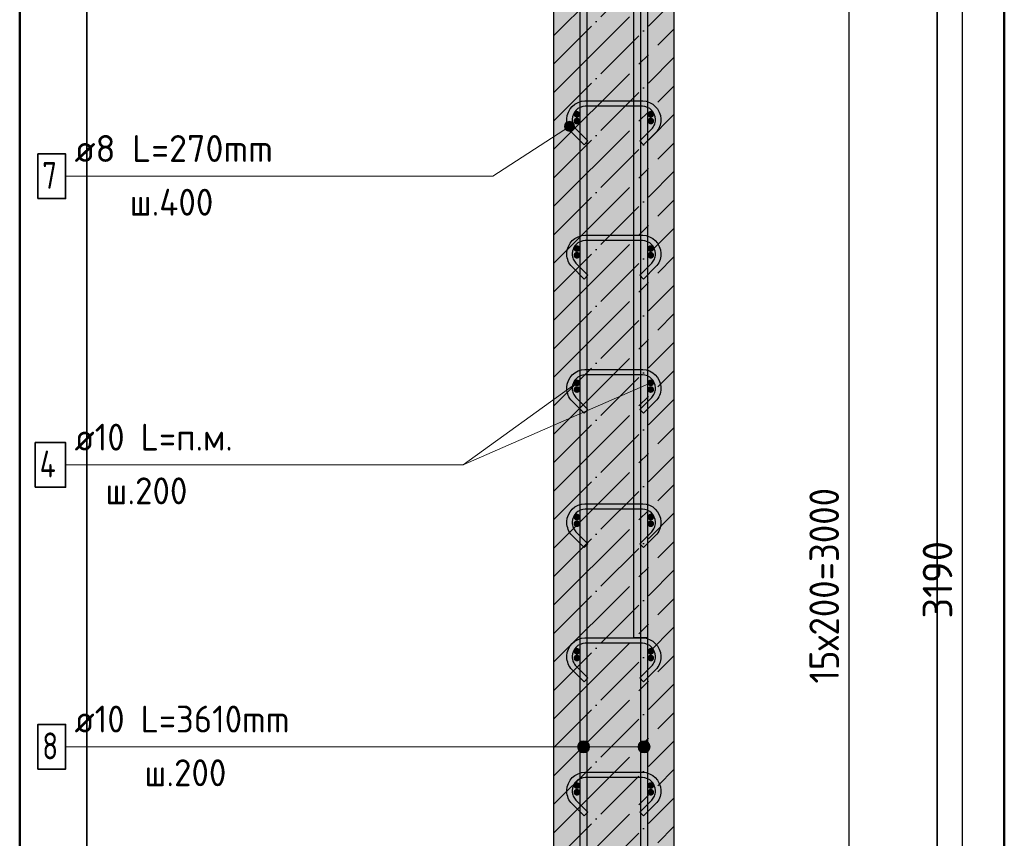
# Model space of a CAD drawing. Header units: millimetres. Extents: x -17997 to 37135, y 45383 to 72408.
# Tile 52 of 67: x 33408 to 34874, y 55338 to 56557. Entities that reach past the tile are written whole.
import ezdxf

# ---------------------------------------------------------------- set-up
doc = ezdxf.new("R2010")
doc.units = ezdxf.units.MM
doc.header["$PDMODE"] = 65
doc.linetypes.add('______11', pattern=[100, 80, -10, 0, -10])
doc.linetypes.add('______5', pattern=[220, 160, -20, 20, -20])
for name, color, linetype, lineweight in [('Standard', 7, 'Continuous', 25), ('Арм.стержн. Арматура края', 96, 'Continuous', 35), ('Арм.стержн. вертикальными 1', 22, 'Continuous', 35), ('Арм.стержн.горизонт. 1', 180, 'Continuous', 35), ('Размерная линия_ общее', 7, 'Continuous', 13)]:
    doc.layers.add(name, color=color, linetype=linetype, lineweight=lineweight)
doc.layers.add('Арм.стержн. вертикальными 2', color=7, linetype='Continuous', lineweight=35, true_color=0x006e00)
doc.layers.add('Арм.стержн.Стяжки', color=7, linetype='Continuous', lineweight=35, true_color=0x501e0f)
doc.styles.add('ISOCPEUR', font='ISOCPEUR')
doc.dimstyles.new('DIMSTYLE_3', dxfattribs={"dimtxt": 44, "dimasz": 50, "dimexe": 0, "dimexo": 0, "dimgap": 22, "dimtad": 2, "dimdec": 0, "dimrnd": 5, "dimzin": 12, "dimdsep": 46, "dimtxsty": 'ISOCPEUR', "dimblk1": 'ALL_ML_STRICH', "dimblk2": 'ALL_ML_STRICH', "dimsah": 1, "dimcen": 0, "dimclrd": 7, "dimclre": 256, "dimclrt": 7, "dimadec": 0, "dimazin": 0, "dimtfac": 1, "dimtdec": 0, "dimtix": 1, "dimtmove": 2, "dimatfit": 3, "dimfxl": 0, "dimtzin": 0, "dimlwd": 0, "dimlwe": -3, "dimarcsym": 0})

# ---------------------------------------------------------------- blocks, each defined once
blk = doc.blocks.new('ALL_ML_STRICH')
at = {"color": 0, "linetype": 'ByBlock', "lineweight": -2}
for p, q in [((-0.3, -0.3), (0.3, 0.3)), ((0, -0.5), (0, 0.5)), ((-1, 0), (0.5, 0))]:
    blk.add_line(p, q, dxfattribs=at)
blk = doc.blocks.new('*D77')
at = {"layer": 'DEFPOINTS', "color": 7, "linetype": 'Continuous', "lineweight": 13, "transparency": 33554687}
for p in [(34530, 57311.3), (34407.9, 54121.3), (34812, 54121.3)]:
    blk.add_point(p, dxfattribs=at)
at = {"layer": 'Размерная линия_ общее', "color": 253, "linetype": 'Continuous', "lineweight": -2, "true_color": 0xa0a0a0, "transparency": 33554687}
for p, q in [((34550, 57311.3), (34812, 57311.3)), ((34427.9, 54121.3), (34812, 54121.3))]:
    blk.add_line(p, q, dxfattribs=at)
at = {"layer": 'Размерная линия_ общее', "color": 7, "linetype": 'Continuous', "lineweight": -2, "transparency": 33554687}
blk.add_line((34812, 54121.3), (34812, 57311.3), dxfattribs=at)
at = {"layer": 'Размерная линия_ общее', "color": 7, "linetype": 'Continuous', "lineweight": 13, "transparency": 33554687, "xscale": 50, "yscale": 50, "zscale": 50}
for p, rotation in [((34812, 57311.3), 90), ((34812, 54121.3), 270)]:
    blk.add_blockref('ALL_ML_STRICH', p, dxfattribs=dict(at, rotation=rotation))
at = {"layer": 'Размерная линия_ общее', "color": 7, "linetype": 'Continuous', "lineweight": 13, "transparency": 33554687, "insert": (34775, 55722.9), "char_height": 44, "width": 176, "attachment_point": 5, "rotation": 90, "style": 'ISOCPEUR'}
blk.add_mtext('\\A1;{3190}', dxfattribs=at)
blk = doc.blocks.new('*D116')
at = {"layer": 'DEFPOINTS', "color": 7, "linetype": 'Continuous', "lineweight": 13, "transparency": 33554687}
for p in [(34372.9, 57216.3), (34372.9, 54216.3), (34643.3, 54216.3)]:
    blk.add_point(p, dxfattribs=at)
at = {"layer": 'Размерная линия_ общее', "color": 253, "linetype": 'Continuous', "lineweight": -2, "true_color": 0xa0a0a0, "transparency": 33554687}
for p, q in [((34392.9, 57216.3), (34643.3, 57216.3)), ((34392.9, 54216.3), (34643.3, 54216.3))]:
    blk.add_line(p, q, dxfattribs=at)
at = {"layer": 'Размерная линия_ общее', "color": 7, "linetype": 'Continuous', "lineweight": -2, "transparency": 33554687}
blk.add_line((34643.3, 54216.3), (34643.3, 57216.3), dxfattribs=at)
at = {"layer": 'Размерная линия_ общее', "color": 7, "linetype": 'Continuous', "lineweight": 13, "transparency": 33554687, "xscale": 50, "yscale": 50, "zscale": 50}
for p, rotation in [((34643.3, 57216.3), 90), ((34643.3, 54216.3), 270)]:
    blk.add_blockref('ALL_ML_STRICH', p, dxfattribs=dict(at, rotation=rotation))
at = {"layer": 'Размерная линия_ общее', "color": 7, "linetype": 'Continuous', "lineweight": 13, "transparency": 33554687, "insert": (34584.3, 55568.3), "char_height": 44, "width": 2.2, "attachment_point": 1, "rotation": 90, "line_spacing_factor": 0.60241, "style": 'ISOCPEUR'}
blk.add_mtext('\\W0.91;15х200=3000', dxfattribs=at)

msp = doc.modelspace()

# ---------------------------------------------------------------- hatches: boundary and pattern name
at = {"layer": 'Standard', "linetype": 'Continuous', "lineweight": -3, "transparency": 33554687}
msp.add_hatch(color=7, dxfattribs=at).paths.add_polyline_path([(34383, 57311.3), (34203, 57311.3), (34203, 54121.3), (34383, 54121.3)])
at = {"layer": 'Арм.стержн. Арматура края', "linetype": 'Continuous', "lineweight": 50, "transparency": 33554687}
for points in [[(34243, 56406.3), (34242.6, 56408.3), (34241.6, 56409.9), (34239.9, 56411), (34238, 56411.3), (34236.1, 56411), (34234.5, 56409.9), (34233.4, 56408.3), (34233, 56406.3), (34233.4, 56404.4), (34234.5, 56402.8), (34236.1, 56401.7), (34238, 56401.3), (34239.9, 56401.7), (34241.6, 56402.8), (34242.6, 56404.4)], [(34353, 56406.3), (34352.6, 56408.3), (34351.6, 56409.9), (34349.9, 56411), (34348, 56411.3), (34346.1, 56411), (34344.5, 56409.9), (34343.4, 56408.3), (34343, 56406.3), (34343.4, 56404.4), (34344.5, 56402.8), (34346.1, 56401.7), (34348, 56401.3), (34349.9, 56401.7), (34351.6, 56402.8), (34352.6, 56404.4)], [(34243, 56206.3), (34242.6, 56208.3), (34241.6, 56209.9), (34239.9, 56211), (34238, 56211.3), (34236.1, 56211), (34234.5, 56209.9), (34233.4, 56208.3), (34233, 56206.3), (34233.4, 56204.4), (34234.5, 56202.8), (34236.1, 56201.7), (34238, 56201.3), (34239.9, 56201.7), (34241.6, 56202.8), (34242.6, 56204.4)], [(34353, 56206.3), (34352.6, 56208.3), (34351.6, 56209.9), (34349.9, 56211), (34348, 56211.3), (34346.1, 56211), (34344.5, 56209.9), (34343.4, 56208.3), (34343, 56206.3), (34343.4, 56204.4), (34344.5, 56202.8), (34346.1, 56201.7), (34348, 56201.3), (34349.9, 56201.7), (34351.6, 56202.8), (34352.6, 56204.4)], [(34243, 56006.3), (34242.6, 56008.3), (34241.6, 56009.9), (34239.9, 56011), (34238, 56011.3), (34236.1, 56011), (34234.5, 56009.9), (34233.4, 56008.3), (34233, 56006.3), (34233.4, 56004.4), (34234.5, 56002.8), (34236.1, 56001.7), (34238, 56001.3), (34239.9, 56001.7), (34241.6, 56002.8), (34242.6, 56004.4)], [(34353, 56006.3), (34352.6, 56008.3), (34351.6, 56009.9), (34349.9, 56011), (34348, 56011.3), (34346.1, 56011), (34344.5, 56009.9), (34343.4, 56008.3), (34343, 56006.3), (34343.4, 56004.4), (34344.5, 56002.8), (34346.1, 56001.7), (34348, 56001.3), (34349.9, 56001.7), (34351.6, 56002.8), (34352.6, 56004.4)], [(34243, 55806.3), (34242.6, 55808.3), (34241.6, 55809.9), (34239.9, 55811), (34238, 55811.3), (34236.1, 55811), (34234.5, 55809.9), (34233.4, 55808.3), (34233, 55806.3), (34233.4, 55804.4), (34234.5, 55802.8), (34236.1, 55801.7), (34238, 55801.3), (34239.9, 55801.7), (34241.6, 55802.8), (34242.6, 55804.4)], [(34353, 55806.3), (34352.6, 55808.3), (34351.6, 55809.9), (34349.9, 55811), (34348, 55811.3), (34346.1, 55811), (34344.5, 55809.9), (34343.4, 55808.3), (34343, 55806.3), (34343.4, 55804.4), (34344.5, 55802.8), (34346.1, 55801.7), (34348, 55801.3), (34349.9, 55801.7), (34351.6, 55802.8), (34352.6, 55804.4)], [(34243, 55606.3), (34242.6, 55608.3), (34241.6, 55609.9), (34239.9, 55611), (34238, 55611.3), (34236.1, 55611), (34234.5, 55609.9), (34233.4, 55608.3), (34233, 55606.3), (34233.4, 55604.4), (34234.5, 55602.8), (34236.1, 55601.7), (34238, 55601.3), (34239.9, 55601.7), (34241.6, 55602.8), (34242.6, 55604.4)], [(34353, 55606.3), (34352.6, 55608.3), (34351.6, 55609.9), (34349.9, 55611), (34348, 55611.3), (34346.1, 55611), (34344.5, 55609.9), (34343.4, 55608.3), (34343, 55606.3), (34343.4, 55604.4), (34344.5, 55602.8), (34346.1, 55601.7), (34348, 55601.3), (34349.9, 55601.7), (34351.6, 55602.8), (34352.6, 55604.4)], [(34243, 55406.3), (34242.6, 55408.3), (34241.6, 55409.9), (34239.9, 55411), (34238, 55411.3), (34236.1, 55411), (34234.5, 55409.9), (34233.4, 55408.3), (34233, 55406.3), (34233.4, 55404.4), (34234.5, 55402.8), (34236.1, 55401.7), (34238, 55401.3), (34239.9, 55401.7), (34241.6, 55402.8), (34242.6, 55404.4)], [(34353, 55406.3), (34352.6, 55408.3), (34351.6, 55409.9), (34349.9, 55411), (34348, 55411.3), (34346.1, 55411), (34344.5, 55409.9), (34343.4, 55408.3), (34343, 55406.3), (34343.4, 55404.4), (34344.5, 55402.8), (34346.1, 55401.7), (34348, 55401.3), (34349.9, 55401.7), (34351.6, 55402.8), (34352.6, 55404.4)]]:
    msp.add_hatch(color=4, dxfattribs=at).paths.add_polyline_path(points)
at = {"layer": 'Арм.стержн. вертикальными 1', "linetype": 'Continuous', "lineweight": 13, "transparency": 33554687}
for points in [[(34240.3, 55469.6), (34240.3, 55478.6), (34239, 55474.1)], [(34240.3, 55469.6), (34240.3, 55478.6), (34239, 55474.1)], [(34240.3, 55478.6), (34243.5, 55466.4), (34243.5, 55481.8)], [(34240.3, 55478.6), (34243.5, 55466.4), (34243.5, 55481.8)], [(34240.3, 55478.6), (34240.3, 55469.6), (34243.5, 55466.4)], [(34240.3, 55478.6), (34240.3, 55469.6), (34243.5, 55466.4)], [(34243.5, 55481.8), (34248, 55465.1), (34248, 55483.1)], [(34243.5, 55481.8), (34248, 55465.1), (34248, 55483.1)], [(34243.5, 55481.8), (34243.5, 55466.4), (34248, 55465.1)], [(34243.5, 55481.8), (34243.5, 55466.4), (34248, 55465.1)], [(34248, 55483.1), (34248, 55465.1), (34252.5, 55466.4)], [(34248, 55483.1), (34252.5, 55466.4), (34252.5, 55481.8)], [(34248, 55483.1), (34248, 55465.1), (34252.5, 55466.4)], [(34248, 55483.1), (34252.5, 55466.4), (34252.5, 55481.8)], [(34252.5, 55481.8), (34252.5, 55466.4), (34255.8, 55469.6)], [(34252.5, 55481.8), (34255.8, 55469.6), (34255.8, 55478.6)], [(34252.5, 55481.8), (34252.5, 55466.4), (34255.8, 55469.6)], [(34252.5, 55481.8), (34255.8, 55469.6), (34255.8, 55478.6)], [(34255.8, 55478.6), (34255.8, 55469.6), (34257, 55474.1)], [(34255.8, 55478.6), (34255.8, 55469.6), (34257, 55474.1)], [(34330.3, 55469.6), (34330.3, 55478.6), (34329, 55474.1)], [(34330.3, 55469.6), (34330.3, 55478.6), (34329, 55474.1)], [(34330.3, 55478.6), (34333.5, 55466.4), (34333.5, 55481.8)], [(34330.3, 55478.6), (34333.5, 55466.4), (34333.5, 55481.8)], [(34330.3, 55478.6), (34330.3, 55469.6), (34333.5, 55466.4)], [(34330.3, 55478.6), (34330.3, 55469.6), (34333.5, 55466.4)], [(34333.5, 55481.8), (34338, 55465.1), (34338, 55483.1)], [(34333.5, 55481.8), (34338, 55465.1), (34338, 55483.1)], [(34333.5, 55481.8), (34333.5, 55466.4), (34338, 55465.1)], [(34333.5, 55481.8), (34333.5, 55466.4), (34338, 55465.1)], [(34338, 55483.1), (34338, 55465.1), (34342.5, 55466.4)], [(34338, 55483.1), (34342.5, 55466.4), (34342.5, 55481.8)], [(34338, 55483.1), (34338, 55465.1), (34342.5, 55466.4)], [(34338, 55483.1), (34342.5, 55466.4), (34342.5, 55481.8)], [(34342.5, 55481.8), (34342.5, 55466.4), (34345.8, 55469.6)], [(34342.5, 55481.8), (34345.8, 55469.6), (34345.8, 55478.6)], [(34342.5, 55481.8), (34342.5, 55466.4), (34345.8, 55469.6)], [(34342.5, 55481.8), (34345.8, 55469.6), (34345.8, 55478.6)], [(34345.8, 55478.6), (34345.8, 55469.6), (34347, 55474.1)], [(34345.8, 55478.6), (34345.8, 55469.6), (34347, 55474.1)]]:
    msp.add_hatch(color=7, dxfattribs=at).paths.add_polyline_path(points)
at = {"layer": 'Арм.стержн.горизонт. 1', "linetype": 'Continuous', "lineweight": 50, "transparency": 33554687}
for points in [[(34243, 56416.3), (34242.6, 56418.3), (34241.6, 56419.9), (34239.9, 56421), (34238, 56421.3), (34236.1, 56421), (34234.5, 56419.9), (34233.4, 56418.3), (34233, 56416.3), (34233.4, 56414.4), (34234.5, 56412.8), (34236.1, 56411.7), (34238, 56411.3), (34239.9, 56411.7), (34241.6, 56412.8), (34242.6, 56414.4)], [(34353, 56416.3), (34352.6, 56418.3), (34351.6, 56419.9), (34349.9, 56421), (34348, 56421.3), (34346.1, 56421), (34344.5, 56419.9), (34343.4, 56418.3), (34343, 56416.3), (34343.4, 56414.4), (34344.5, 56412.8), (34346.1, 56411.7), (34348, 56411.3), (34349.9, 56411.7), (34351.6, 56412.8), (34352.6, 56414.4)], [(34243, 56216.3), (34242.6, 56218.3), (34241.6, 56219.9), (34239.9, 56221), (34238, 56221.3), (34236.1, 56221), (34234.5, 56219.9), (34233.4, 56218.3), (34233, 56216.3), (34233.4, 56214.4), (34234.5, 56212.8), (34236.1, 56211.7), (34238, 56211.3), (34239.9, 56211.7), (34241.6, 56212.8), (34242.6, 56214.4)], [(34353, 56216.3), (34352.6, 56218.3), (34351.6, 56219.9), (34349.9, 56221), (34348, 56221.3), (34346.1, 56221), (34344.5, 56219.9), (34343.4, 56218.3), (34343, 56216.3), (34343.4, 56214.4), (34344.5, 56212.8), (34346.1, 56211.7), (34348, 56211.3), (34349.9, 56211.7), (34351.6, 56212.8), (34352.6, 56214.4)], [(34243, 56016.3), (34242.6, 56018.3), (34241.6, 56019.9), (34239.9, 56021), (34238, 56021.3), (34236.1, 56021), (34234.5, 56019.9), (34233.4, 56018.3), (34233, 56016.3), (34233.4, 56014.4), (34234.5, 56012.8), (34236.1, 56011.7), (34238, 56011.3), (34239.9, 56011.7), (34241.6, 56012.8), (34242.6, 56014.4)], [(34353, 56016.3), (34352.6, 56018.3), (34351.6, 56019.9), (34349.9, 56021), (34348, 56021.3), (34346.1, 56021), (34344.5, 56019.9), (34343.4, 56018.3), (34343, 56016.3), (34343.4, 56014.4), (34344.5, 56012.8), (34346.1, 56011.7), (34348, 56011.3), (34349.9, 56011.7), (34351.6, 56012.8), (34352.6, 56014.4)], [(34243, 55816.3), (34242.6, 55818.3), (34241.6, 55819.9), (34239.9, 55821), (34238, 55821.3), (34236.1, 55821), (34234.5, 55819.9), (34233.4, 55818.3), (34233, 55816.3), (34233.4, 55814.4), (34234.5, 55812.8), (34236.1, 55811.7), (34238, 55811.3), (34239.9, 55811.7), (34241.6, 55812.8), (34242.6, 55814.4)], [(34353, 55816.3), (34352.6, 55818.3), (34351.6, 55819.9), (34349.9, 55821), (34348, 55821.3), (34346.1, 55821), (34344.5, 55819.9), (34343.4, 55818.3), (34343, 55816.3), (34343.4, 55814.4), (34344.5, 55812.8), (34346.1, 55811.7), (34348, 55811.3), (34349.9, 55811.7), (34351.6, 55812.8), (34352.6, 55814.4)], [(34243, 55616.3), (34242.6, 55618.3), (34241.6, 55619.9), (34239.9, 55621), (34238, 55621.3), (34236.1, 55621), (34234.5, 55619.9), (34233.4, 55618.3), (34233, 55616.3), (34233.4, 55614.4), (34234.5, 55612.8), (34236.1, 55611.7), (34238, 55611.3), (34239.9, 55611.7), (34241.6, 55612.8), (34242.6, 55614.4)], [(34353, 55616.3), (34352.6, 55618.3), (34351.6, 55619.9), (34349.9, 55621), (34348, 55621.3), (34346.1, 55621), (34344.5, 55619.9), (34343.4, 55618.3), (34343, 55616.3), (34343.4, 55614.4), (34344.5, 55612.8), (34346.1, 55611.7), (34348, 55611.3), (34349.9, 55611.7), (34351.6, 55612.8), (34352.6, 55614.4)], [(34243, 55416.3), (34242.6, 55418.3), (34241.6, 55419.9), (34239.9, 55421), (34238, 55421.3), (34236.1, 55421), (34234.5, 55419.9), (34233.4, 55418.3), (34233, 55416.3), (34233.4, 55414.4), (34234.5, 55412.8), (34236.1, 55411.7), (34238, 55411.3), (34239.9, 55411.7), (34241.6, 55412.8), (34242.6, 55414.4)], [(34353, 55416.3), (34352.6, 55418.3), (34351.6, 55419.9), (34349.9, 55421), (34348, 55421.3), (34346.1, 55421), (34344.5, 55419.9), (34343.4, 55418.3), (34343, 55416.3), (34343.4, 55414.4), (34344.5, 55412.8), (34346.1, 55411.7), (34348, 55411.3), (34349.9, 55411.7), (34351.6, 55412.8), (34352.6, 55414.4)]]:
    msp.add_hatch(color=4, dxfattribs=at).paths.add_polyline_path(points)
at = {"layer": 'Арм.стержн.Стяжки', "linetype": 'Continuous', "lineweight": 13, "transparency": 33554687}
for points in [[(34219.6, 56398), (34227.4, 56391), (34220.4, 56401.8)], [(34223.7, 56391.7), (34219.6, 56398), (34220.7, 56394.3)], [(34219.6, 56398), (34223.7, 56391.7), (34227.4, 56391)], [(34220.4, 56401.8), (34231.1, 56392.1), (34222.9, 56404.7)], [(34220.4, 56401.8), (34227.4, 56391), (34231.1, 56392.1)], [(34222.9, 56404.7), (34233.7, 56395), (34226.7, 56405.9)], [(34222.9, 56404.7), (34231.1, 56392.1), (34233.7, 56395)], [(34226.7, 56405.9), (34233.7, 56395), (34234.5, 56398.8)], [(34226.7, 56405.9), (34234.5, 56398.8), (34230.4, 56405.1)], [(34230.4, 56405.1), (34234.5, 56398.8), (34233.3, 56402.5)]]:
    msp.add_hatch(color=7, dxfattribs=at).paths.add_polyline_path(points)

# ---------------------------------------------------------------- linework, layer by layer
at = {"layer": 'Standard', "color": 52, "linetype": 'Continuous', "lineweight": -3, "transparency": 33554687}
for p, q in [((33508.2, 57603.2), (33508.2, 53913.2)), ((33508.2, 53913.2), (33508.2, 57603.2)), ((34774.5, 57603.2), (34774.5, 53913.2)), ((34774.5, 53913.2), (34774.5, 57603.2))]:
    msp.add_line(p, q, dxfattribs=at)
at = {"layer": 'Standard', "color": 7, "linetype": 'Continuous', "lineweight": 25, "transparency": 33554687}
for p, q in [((34203, 57311.3), (34203, 54121.3)), ((34383, 54121.3), (34383, 57311.3))]:
    msp.add_line(p, q, dxfattribs=at)
at = {"layer": 'Standard', "color": 7, "linetype": '______5', "lineweight": -3, "transparency": 33554687}
for p, q in [((34203, 56533.4), (34383, 56713.4)), ((34203, 56448.5), (34383, 56628.5)), ((34203, 56363.7), (34383, 56543.7)), ((34203, 56278.8), (34383, 56458.8)), ((34203, 56194), (34383, 56374)), ((34203, 56109.1), (34383, 56289.1)), ((34203, 56024.3), (34383, 56204.3)), ((34203, 55939.4), (34383, 56119.4)), ((34203, 55854.6), (34383, 56034.6)), ((34203, 55769.7), (34383, 55949.7)), ((34203, 55684.9), (34383, 55864.9)), ((34203, 55600), (34383, 55780)), ((34203, 55515.2), (34383, 55695.2)), ((34203, 55430.3), (34383, 55610.3)), ((34203, 55345.4), (34383, 55525.4)), ((34203, 55260.6), (34383, 55440.6)), ((34203, 55175.7), (34383, 55355.7))]:
    msp.add_line(p, q, dxfattribs=at)
at = {"layer": 'Standard', "color": 7, "linetype": '______11', "lineweight": -3, "transparency": 33554687}
for p, q in [((34203, 56491), (34383, 56671)), ((34203, 56406.1), (34383, 56586.1)), ((34203, 56321.3), (34383, 56501.3)), ((34203, 56236.4), (34383, 56416.4)), ((34203, 56151.5), (34383, 56331.5)), ((34203, 56066.7), (34383, 56246.7)), ((34203, 55981.8), (34383, 56161.8)), ((34203, 55897), (34383, 56077)), ((34203, 55812.1), (34383, 55992.1)), ((34203, 55727.3), (34383, 55907.3)), ((34203, 55642.4), (34383, 55822.4)), ((34203, 55557.6), (34383, 55737.6)), ((34203, 55472.7), (34383, 55652.7)), ((34203, 55387.9), (34383, 55567.9)), ((34203, 55303), (34383, 55483)), ((34203, 55218.2), (34383, 55398.2))]:
    msp.add_line(p, q, dxfattribs=at)
at = {"layer": 'Standard', "color": 7, "linetype": 'Continuous', "lineweight": 13, "transparency": 33554687}
msp.add_line((34348, 56016.3), (34068.6, 55894.1), dxfattribs=at)
at = {"layer": 'Standard', "color": 7, "linetype": 'Continuous', "lineweight": 50, "transparency": 33554687}
msp.add_lwpolyline([(33408.2, 53813.2), (34874.5, 53813.2), (34874.5, 57703.2), (33408.2, 57703.2), (33408.2, 53813.2)], dxfattribs=at)
at = {"layer": 'Арм.стержн. вертикальными 1', "color": 7, "linetype": 'Continuous', "lineweight": 13, "transparency": 33554687}
for p, q in [((33476.6, 55474.1), (34062.6, 55474.1)), ((34062.6, 55474.1), (34338, 55474.1)), ((34062.6, 55474.1), (34338, 55474.1)), ((34062.6, 55474.1), (34248, 55474.1)), ((34062.6, 55474.1), (34248, 55474.1)), ((34239, 55474.1), (34239, 55474.1)), ((34239, 55474.1), (34239, 55474.1)), ((34248, 55483.1), (34248, 55483.1)), ((34248, 55483.1), (34248, 55483.1)), ((34257, 55474.1), (34257, 55474.1)), ((34257, 55474.1), (34257, 55474.1)), ((34329, 55474.1), (34329, 55474.1)), ((34329, 55474.1), (34329, 55474.1)), ((34338, 55483.1), (34338, 55483.1)), ((34338, 55483.1), (34338, 55483.1)), ((34347, 55474.1), (34347, 55474.1)), ((34347, 55474.1), (34347, 55474.1)), ((34248, 55465.1), (34248, 55465.1)), ((34248, 55465.1), (34248, 55465.1)), ((34338, 55465.1), (34338, 55465.1)), ((34338, 55465.1), (34338, 55465.1))]:
    msp.add_line(p, q, dxfattribs=at)
at = {"layer": 'Арм.стержн. вертикальными 1', "color": 4, "linetype": 'Continuous', "lineweight": 25, "transparency": 33554687}
for points in [[(34243, 54121.3), (34243, 57412.3), (34242.4, 57416.8), (34240.9, 57421.4), (34238.5, 57425.6), (34235.7, 57429), (34232.3, 57431.9), (34228.1, 57434.2), (34223.5, 57435.7), (34219, 57436.3), (33948, 57436.3), (33948, 57446.3), (34219.7, 57446.3), (34225.8, 57445.5), (34232.1, 57443.4), (34238, 57440.1), (34242.8, 57436.1), (34246.8, 57431.3), (34250.1, 57425.4), (34252.2, 57419.1), (34253, 57413), (34253, 54121.3), (34243, 54121.3)], [(34243, 54121.3), (34243, 57412.3), (34242.4, 57416.8), (34240.9, 57421.4), (34238.5, 57425.6), (34235.7, 57429), (34232.3, 57431.9), (34228.1, 57434.2), (34223.5, 57435.7), (34219, 57436.3), (33948, 57436.3), (33948, 57446.3), (34219.7, 57446.3), (34225.8, 57445.5), (34232.1, 57443.4), (34238, 57440.1), (34242.8, 57436.1), (34246.8, 57431.3), (34250.1, 57425.4), (34252.2, 57419.1), (34253, 57413), (34253, 54121.3), (34243, 54121.3)], [(34333, 54121.3), (34333, 57413), (34333.9, 57419.1), (34336, 57425.4), (34339.2, 57431.3), (34343.3, 57436.1), (34348.1, 57440.1), (34353.9, 57443.4), (34360.3, 57445.5), (34366.4, 57446.3), (34638, 57446.3), (34638, 57436.3), (34367.1, 57436.3), (34362.5, 57435.7), (34358, 57434.2), (34353.8, 57431.9), (34350.4, 57429), (34347.5, 57425.6), (34345.2, 57421.4), (34343.7, 57416.8), (34343, 57412.3), (34343, 54121.3), (34333, 54121.3)], [(34333, 54121.3), (34333, 57413), (34333.9, 57419.1), (34336, 57425.4), (34339.2, 57431.3), (34343.3, 57436.1), (34348.1, 57440.1), (34353.9, 57443.4), (34360.3, 57445.5), (34366.4, 57446.3), (34638, 57446.3), (34638, 57436.3), (34367.1, 57436.3), (34362.5, 57435.7), (34358, 57434.2), (34353.8, 57431.9), (34350.4, 57429), (34347.5, 57425.6), (34345.2, 57421.4), (34343.7, 57416.8), (34343, 57412.3), (34343, 54121.3), (34333, 54121.3)]]:
    msp.add_lwpolyline(points, dxfattribs=at)
at = {"layer": 'Арм.стержн. вертикальными 1', "color": 7, "linetype": 'Continuous', "lineweight": 35, "transparency": 33554687}
msp.add_lwpolyline([(33435.3, 55440.8), (33476.6, 55440.8), (33476.6, 55507.4), (33435.3, 55507.4), (33435.3, 55440.8)], dxfattribs=at)
at = {"layer": 'Арм.стержн. вертикальными 1', "color": 7, "linetype": 'Continuous', "lineweight": 13, "transparency": 33554687}
for centre in [(34248, 55474.1), (34248, 55474.1), (34338, 55474.1), (34338, 55474.1)]:
    msp.add_circle(centre, 9, dxfattribs=at)
at = {"layer": 'Арм.стержн. вертикальными 2', "color": 7, "linetype": 'Continuous', "lineweight": 25, "transparency": 33554687}
msp.add_lwpolyline([(34323, 55636.3), (34323, 57349.6), (34321, 57363.9), (34316.2, 57378.5), (34308.7, 57392), (34299.6, 57402.9), (34288.6, 57412), (34275.2, 57419.5), (34260.6, 57424.3), (34246.3, 57426.3), (33538, 57426.3), (33538, 57446.3), (34247.6, 57446.3), (34265.2, 57443.9), (34283.3, 57437.9), (34300, 57428.6), (34313.8, 57417.1), (34325.2, 57403.3), (34334.6, 57386.6), (34340.6, 57368.5), (34343, 57351), (34343, 55636.3), (34323, 55636.3)], dxfattribs=at)
msp.add_lwpolyline([(34323, 55636.3), (34323, 57349.6), (34321, 57363.9), (34316.2, 57378.5), (34308.7, 57392), (34299.6, 57402.9), (34288.6, 57412), (34275.2, 57419.5), (34260.6, 57424.3), (34246.3, 57426.3), (33538, 57426.3), (33538, 57446.3), (34247.6, 57446.3), (34265.2, 57443.9), (34283.3, 57437.9), (34300, 57428.6), (34313.8, 57417.1), (34325.2, 57403.3), (34334.6, 57386.6), (34340.6, 57368.5), (34343, 57351), (34343, 55636.3), (34323, 55636.3)], dxfattribs=at)
at = {"layer": 'Арм.стержн.горизонт. 1', "color": 7, "linetype": 'Continuous', "lineweight": 13, "transparency": 33554687}
for p, q in [((34068.6, 55894.1), (34238, 56016.3)), ((33476.6, 55894.1), (34068.6, 55894.1))]:
    msp.add_line(p, q, dxfattribs=at)
at = {"layer": 'Арм.стержн.горизонт. 1', "color": 7, "linetype": 'Continuous', "lineweight": 35, "transparency": 33554687}
msp.add_lwpolyline([(33431.3, 55860.8), (33476.6, 55860.8), (33476.6, 55927.4), (33431.3, 55927.4), (33431.3, 55860.8)], dxfattribs=at)
at = {"layer": 'Арм.стержн.Стяжки', "color": 7, "linetype": 'Continuous', "lineweight": 13, "transparency": 33554687}
for p, q in [((34112.6, 56324.1), (34227, 56398.4)), ((34220.7, 56394.3), (34220.7, 56394.3)), ((34222.9, 56404.7), (34222.9, 56404.7)), ((34233.3, 56402.5), (34233.3, 56402.5)), ((34231.1, 56392.1), (34231.1, 56392.1)), ((33476.6, 56324.1), (34112.6, 56324.1))]:
    msp.add_line(p, q, dxfattribs=at)
at = {"layer": 'Арм.стержн.Стяжки', "color": 40, "linetype": 'Continuous', "lineweight": 25, "transparency": 33554687}
for points in [[(34248.8, 56371), (34230.8, 56389), (34229.1, 56390.9), (34227.6, 56393), (34226.2, 56395.3), (34225.2, 56397.6), (34224.3, 56400.1), (34223.6, 56402.6), (34223.2, 56405.2), (34223, 56407.7), (34223, 56409.7), (34223.7, 56414.5), (34225.4, 56419.6), (34228, 56424.3), (34231.2, 56428.2), (34235.1, 56431.4), (34239.7, 56434), (34244.8, 56435.7), (34249.7, 56436.3), (34336.3, 56436.3), (34341.2, 56435.7), (34346.3, 56434), (34351, 56431.4), (34354.8, 56428.2), (34358.1, 56424.3), (34360.7, 56419.6), (34362.3, 56414.5), (34363, 56409.7), (34363, 56407.7), (34362.8, 56405.2), (34362.4, 56402.6), (34361.8, 56400.1), (34360.9, 56397.6), (34359.8, 56395.3), (34358.5, 56393), (34357, 56390.9), (34355.3, 56389), (34337.2, 56371), (34331.6, 56376.6), (34349.4, 56394.5), (34350.7, 56395.9), (34351.8, 56397.4), (34352.7, 56399), (34353.5, 56400.7), (34354.1, 56402.4), (34354.6, 56404.2), (34354.9, 56406.1), (34355, 56408), (34355, 56409.1), (34354.5, 56412.7), (34353.3, 56416.4), (34351.4, 56419.7), (34349.2, 56422.5), (34346.4, 56424.8), (34343.1, 56426.6), (34339.4, 56427.8), (34335.8, 56428.3), (34250.3, 56428.3), (34246.6, 56427.8), (34243, 56426.6), (34239.6, 56424.8), (34236.9, 56422.5), (34234.6, 56419.7), (34232.7, 56416.4), (34231.5, 56412.7), (34231, 56409.1), (34231, 56408), (34231.2, 56406.1), (34231.5, 56404.2), (34231.9, 56402.4), (34232.6, 56400.7), (34233.3, 56399), (34234.3, 56397.4), (34235.4, 56395.9), (34236.6, 56394.5), (34254.5, 56376.6), (34248.8, 56371)], [(34248.8, 56171), (34230.8, 56189), (34229.1, 56190.9), (34227.6, 56193), (34226.2, 56195.3), (34225.2, 56197.6), (34224.3, 56200.1), (34223.6, 56202.6), (34223.2, 56205.2), (34223, 56207.7), (34223, 56209.7), (34223.7, 56214.5), (34225.4, 56219.6), (34228, 56224.3), (34231.2, 56228.2), (34235.1, 56231.4), (34239.7, 56234), (34244.8, 56235.7), (34249.7, 56236.3), (34336.3, 56236.3), (34341.2, 56235.7), (34346.3, 56234), (34351, 56231.4), (34354.8, 56228.2), (34358.1, 56224.3), (34360.7, 56219.6), (34362.3, 56214.5), (34363, 56209.7), (34363, 56207.7), (34362.8, 56205.2), (34362.4, 56202.6), (34361.8, 56200.1), (34360.9, 56197.6), (34359.8, 56195.3), (34358.5, 56193), (34357, 56190.9), (34355.3, 56189), (34337.2, 56171), (34331.6, 56176.6), (34349.4, 56194.5), (34350.7, 56195.9), (34351.8, 56197.4), (34352.7, 56199), (34353.5, 56200.7), (34354.1, 56202.4), (34354.6, 56204.2), (34354.9, 56206.1), (34355, 56208), (34355, 56209.1), (34354.5, 56212.7), (34353.3, 56216.4), (34351.4, 56219.7), (34349.2, 56222.5), (34346.4, 56224.8), (34343.1, 56226.6), (34339.4, 56227.8), (34335.8, 56228.3), (34250.3, 56228.3), (34246.6, 56227.8), (34243, 56226.6), (34239.6, 56224.8), (34236.9, 56222.5), (34234.6, 56219.7), (34232.7, 56216.4), (34231.5, 56212.7), (34231, 56209.1), (34231, 56208), (34231.2, 56206.1), (34231.5, 56204.2), (34231.9, 56202.4), (34232.6, 56200.7), (34233.3, 56199), (34234.3, 56197.4), (34235.4, 56195.9), (34236.6, 56194.5), (34254.5, 56176.6), (34248.8, 56171)], [(34248.8, 55971), (34230.8, 55989), (34229.1, 55990.9), (34227.6, 55993), (34226.2, 55995.3), (34225.2, 55997.6), (34224.3, 56000.1), (34223.6, 56002.6), (34223.2, 56005.2), (34223, 56007.7), (34223, 56009.7), (34223.7, 56014.5), (34225.4, 56019.6), (34228, 56024.3), (34231.2, 56028.2), (34235.1, 56031.4), (34239.7, 56034), (34244.8, 56035.7), (34249.7, 56036.3), (34336.3, 56036.3), (34341.2, 56035.7), (34346.3, 56034), (34351, 56031.4), (34354.8, 56028.2), (34358.1, 56024.3), (34360.7, 56019.6), (34362.3, 56014.5), (34363, 56009.7), (34363, 56007.7), (34362.8, 56005.2), (34362.4, 56002.6), (34361.8, 56000.1), (34360.9, 55997.6), (34359.8, 55995.3), (34358.5, 55993), (34357, 55990.9), (34355.3, 55989), (34337.2, 55971), (34331.6, 55976.6), (34349.4, 55994.5), (34350.7, 55995.9), (34351.8, 55997.4), (34352.7, 55999), (34353.5, 56000.7), (34354.1, 56002.4), (34354.6, 56004.2), (34354.9, 56006.1), (34355, 56008), (34355, 56009.1), (34354.5, 56012.7), (34353.3, 56016.4), (34351.4, 56019.7), (34349.2, 56022.5), (34346.4, 56024.8), (34343.1, 56026.6), (34339.4, 56027.8), (34335.8, 56028.3), (34250.3, 56028.3), (34246.6, 56027.8), (34243, 56026.6), (34239.6, 56024.8), (34236.9, 56022.5), (34234.6, 56019.7), (34232.7, 56016.4), (34231.5, 56012.7), (34231, 56009.1), (34231, 56008), (34231.2, 56006.1), (34231.5, 56004.2), (34231.9, 56002.4), (34232.6, 56000.7), (34233.3, 55999), (34234.3, 55997.4), (34235.4, 55995.9), (34236.6, 55994.5), (34254.5, 55976.6), (34248.8, 55971)], [(34248.8, 55771), (34230.8, 55789), (34229.1, 55790.9), (34227.6, 55793), (34226.2, 55795.3), (34225.2, 55797.6), (34224.3, 55800.1), (34223.6, 55802.6), (34223.2, 55805.2), (34223, 55807.7), (34223, 55809.7), (34223.7, 55814.5), (34225.4, 55819.6), (34228, 55824.3), (34231.2, 55828.2), (34235.1, 55831.4), (34239.7, 55834), (34244.8, 55835.7), (34249.7, 55836.3), (34336.3, 55836.3), (34341.2, 55835.7), (34346.3, 55834), (34351, 55831.4), (34354.8, 55828.2), (34358.1, 55824.3), (34360.7, 55819.6), (34362.3, 55814.5), (34363, 55809.7), (34363, 55807.7), (34362.8, 55805.2), (34362.4, 55802.6), (34361.8, 55800.1), (34360.9, 55797.6), (34359.8, 55795.3), (34358.5, 55793), (34357, 55790.9), (34355.3, 55789), (34337.2, 55771), (34331.6, 55776.6), (34349.4, 55794.5), (34350.7, 55795.9), (34351.8, 55797.4), (34352.7, 55799), (34353.5, 55800.7), (34354.1, 55802.4), (34354.6, 55804.2), (34354.9, 55806.1), (34355, 55808), (34355, 55809.1), (34354.5, 55812.7), (34353.3, 55816.4), (34351.4, 55819.7), (34349.2, 55822.5), (34346.4, 55824.8), (34343.1, 55826.6), (34339.4, 55827.8), (34335.8, 55828.3), (34250.3, 55828.3), (34246.6, 55827.8), (34243, 55826.6), (34239.6, 55824.8), (34236.9, 55822.5), (34234.6, 55819.7), (34232.7, 55816.4), (34231.5, 55812.7), (34231, 55809.1), (34231, 55808), (34231.2, 55806.1), (34231.5, 55804.2), (34231.9, 55802.4), (34232.6, 55800.7), (34233.3, 55799), (34234.3, 55797.4), (34235.4, 55795.9), (34236.6, 55794.5), (34254.5, 55776.6), (34248.8, 55771)], [(34248.8, 55571), (34230.8, 55589), (34229.1, 55590.9), (34227.6, 55593), (34226.2, 55595.3), (34225.2, 55597.6), (34224.3, 55600.1), (34223.6, 55602.6), (34223.2, 55605.2), (34223, 55607.7), (34223, 55609.7), (34223.7, 55614.5), (34225.4, 55619.6), (34228, 55624.3), (34231.2, 55628.2), (34235.1, 55631.4), (34239.7, 55634), (34244.8, 55635.7), (34249.7, 55636.3), (34336.3, 55636.3), (34341.2, 55635.7), (34346.3, 55634), (34351, 55631.4), (34354.8, 55628.2), (34358.1, 55624.3), (34360.7, 55619.6), (34362.3, 55614.5), (34363, 55609.7), (34363, 55607.7), (34362.8, 55605.2), (34362.4, 55602.6), (34361.8, 55600.1), (34360.9, 55597.6), (34359.8, 55595.3), (34358.5, 55593), (34357, 55590.9), (34355.3, 55589), (34337.2, 55571), (34331.6, 55576.6), (34349.4, 55594.5), (34350.7, 55595.9), (34351.8, 55597.4), (34352.7, 55599), (34353.5, 55600.7), (34354.1, 55602.4), (34354.6, 55604.2), (34354.9, 55606.1), (34355, 55608), (34355, 55609.1), (34354.5, 55612.7), (34353.3, 55616.4), (34351.4, 55619.7), (34349.2, 55622.5), (34346.4, 55624.8), (34343.1, 55626.6), (34339.4, 55627.8), (34335.8, 55628.3), (34250.3, 55628.3), (34246.6, 55627.8), (34243, 55626.6), (34239.6, 55624.8), (34236.9, 55622.5), (34234.6, 55619.7), (34232.7, 55616.4), (34231.5, 55612.7), (34231, 55609.1), (34231, 55608), (34231.2, 55606.1), (34231.5, 55604.2), (34231.9, 55602.4), (34232.6, 55600.7), (34233.3, 55599), (34234.3, 55597.4), (34235.4, 55595.9), (34236.6, 55594.5), (34254.5, 55576.6), (34248.8, 55571)], [(34248.8, 55371), (34230.8, 55389), (34229.1, 55390.9), (34227.6, 55393), (34226.2, 55395.3), (34225.2, 55397.6), (34224.3, 55400.1), (34223.6, 55402.6), (34223.2, 55405.2), (34223, 55407.7), (34223, 55409.7), (34223.7, 55414.5), (34225.4, 55419.6), (34228, 55424.3), (34231.2, 55428.2), (34235.1, 55431.4), (34239.7, 55434), (34244.8, 55435.7), (34249.7, 55436.3), (34336.3, 55436.3), (34341.2, 55435.7), (34346.3, 55434), (34351, 55431.4), (34354.8, 55428.2), (34358.1, 55424.3), (34360.7, 55419.6), (34362.3, 55414.5), (34363, 55409.7), (34363, 55407.7), (34362.8, 55405.2), (34362.4, 55402.6), (34361.8, 55400.1), (34360.9, 55397.6), (34359.8, 55395.3), (34358.5, 55393), (34357, 55390.9), (34355.3, 55389), (34337.2, 55371), (34331.6, 55376.6), (34349.4, 55394.5), (34350.7, 55395.9), (34351.8, 55397.4), (34352.7, 55399), (34353.5, 55400.7), (34354.1, 55402.4), (34354.6, 55404.2), (34354.9, 55406.1), (34355, 55408), (34355, 55409.1), (34354.5, 55412.7), (34353.3, 55416.4), (34351.4, 55419.7), (34349.2, 55422.5), (34346.4, 55424.8), (34343.1, 55426.6), (34339.4, 55427.8), (34335.8, 55428.3), (34250.3, 55428.3), (34246.6, 55427.8), (34243, 55426.6), (34239.6, 55424.8), (34236.9, 55422.5), (34234.6, 55419.7), (34232.7, 55416.4), (34231.5, 55412.7), (34231, 55409.1), (34231, 55408), (34231.2, 55406.1), (34231.5, 55404.2), (34231.9, 55402.4), (34232.6, 55400.7), (34233.3, 55399), (34234.3, 55397.4), (34235.4, 55395.9), (34236.6, 55394.5), (34254.5, 55376.6), (34248.8, 55371)]]:
    msp.add_lwpolyline(points, dxfattribs=at)
at = {"layer": 'Арм.стержн.Стяжки', "color": 7, "linetype": 'Continuous', "lineweight": 35, "transparency": 33554687}
msp.add_lwpolyline([(33435.3, 56290.8), (33476.6, 56290.8), (33476.6, 56357.4), (33435.3, 56357.4), (33435.3, 56290.8)], dxfattribs=at)
at = {"layer": 'Арм.стержн.Стяжки', "color": 7, "linetype": 'Continuous', "lineweight": 13, "transparency": 33554687}
msp.add_circle((34227, 56398.4), 7.5, dxfattribs=at)

# ---------------------------------------------------------------- texts
at = {"layer": 'Арм.стержн. вертикальными 1', "color": 7, "linetype": 'Continuous', "lineweight": 25, "transparency": 33554687, "char_height": 40, "attachment_point": 7, "style": 'ISOCPEUR'}
for s, insert, width in [('\\W0.94;ø10 L=3610mm ', (33489.9, 55495.4), 382.615), ('\\W0.78;8', (33441.9, 55455.4), 43.521), ('\\W0.95;ш.200 ', (33593.9, 55415.4), 174.933)]:
    msp.add_mtext(s, dxfattribs=dict(at, insert=insert, width=width))
at = {"layer": 'Арм.стержн.горизонт. 1', "color": 7, "linetype": 'Continuous', "lineweight": 25, "transparency": 33554687, "char_height": 40, "attachment_point": 7, "style": 'ISOCPEUR'}
for s, insert, width in [('\\W0.94;ø10 L=п.м.', (33489.9, 55915.4), 266.644), ('\\W0.80;4', (33437.9, 55875.4), 47.978), ('\\W0.95;ш.200 ', (33535.9, 55835.4), 174.933)]:
    msp.add_mtext(s, dxfattribs=dict(at, insert=insert, width=width))
at = {"layer": 'Арм.стержн.Стяжки', "color": 7, "linetype": 'Continuous', "lineweight": 25, "transparency": 33554687, "char_height": 40, "attachment_point": 7, "style": 'ISOCPEUR'}
for s, insert, width in [('\\W0.98;ø8 L=270mm ', (33489.9, 56345.4), 343.369), ('\\W0.78;7', (33441.9, 56305.4), 43.521), ('\\W0.95;ш.400 ', (33571.9, 56265.4), 178.964)]:
    msp.add_mtext(s, dxfattribs=dict(at, insert=insert, width=width))

# ---------------------------------------------------------------- dimensions: what is measured, and where the dimension line sits
at = {"layer": 'Размерная линия_ общее', "color": 7, "linetype": 'Continuous', "lineweight": 13, "transparency": 33554687}
dim = msp.add_linear_dim(base=(34812, 57311.3), p1=(34427.9, 54121.3), p2=(34550, 57311.3), angle=90, dimstyle='DIMSTYLE_3', override={"dimpost": '<>', "dimclrd": 7, "dimclre": 253, "dimclrt": 7, "dimlwd": 0, "dimlwe": 65533}, dxfattribs=at)
dim.commit()
dim.dimension.update_dxf_attribs({"geometry": '*D77', "text_midpoint": (34775, 55722.9), "dimtype": 160})
dim = msp.add_linear_dim(base=(34643.3, 57216.3), p1=(34392.9, 54216.3), p2=(34392.9, 57216.3), angle=90, text='\\W0.91;15х200=3000', dimstyle='DIMSTYLE_3', override={"dimpost": '<>', "dimclrd": 7, "dimclre": 253, "dimclrt": 7, "dimlwd": 0, "dimlwe": 65533}, dxfattribs=at)
dim.commit()
dim.dimension.update_dxf_attribs({"geometry": '*D116', "text_midpoint": (34621.3, 55716.3), "dimtype": 160})

doc.saveas('drawing.dxf')
